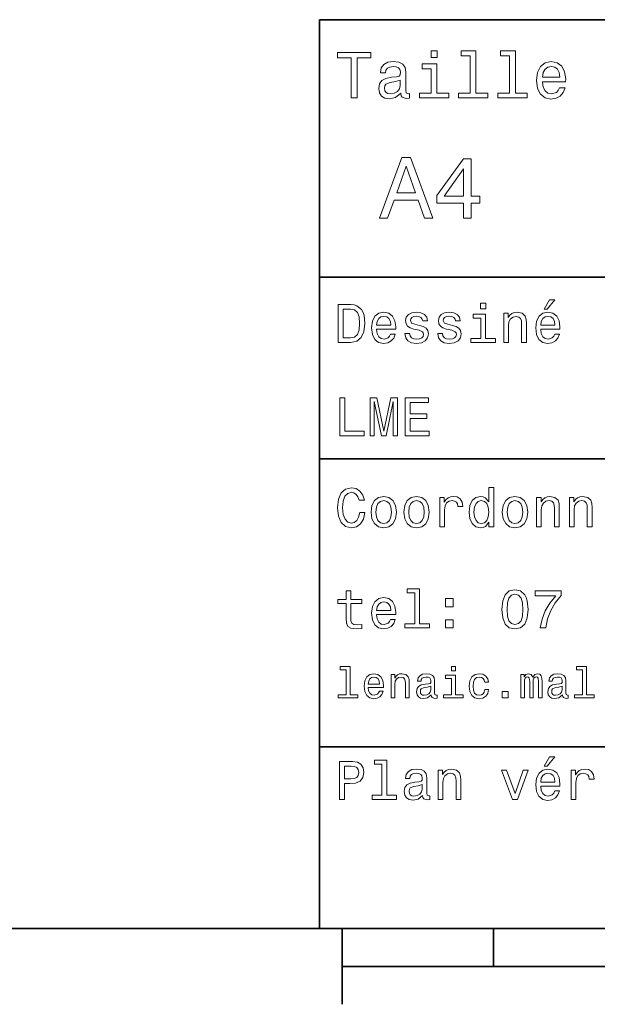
# Model space of a CAD drawing. Extents: x 0 to 297, y 0 to 210.
# Tile 2 of 8: x 77 to 115, y 5 to 70. Entities that reach past the tile are written whole.
import ezdxf

# ---------------------------------------------------------------- set-up
doc = ezdxf.new("R2010")
doc.units = 0

msp = doc.modelspace()

# ---------------------------------------------------------------- linework, layer by layer
at = {"color": 7, "lineweight": 35}
for p, q in [((97, 10), (97, 70)), ((97, 70), (287, 70)), ((97, 53), (162, 53)), ((97, 41), (162, 41)), ((97, 22), (162, 22)), ((10, 10), (287, 10)), ((97, 10), (287, 10)), ((98.5, 7.5), (198.5, 7.5))]:
    msp.add_line(p, q, dxfattribs=at)
at = {"color": 7, "lineweight": 35, "ltscale": 0.125}
msp.add_line((98.5, 10), (98.5, 5), dxfattribs=at)
at = {"color": 7, "lineweight": 35, "ltscale": 0.0625}
msp.add_line((108.5, 10), (108.5, 7.5), dxfattribs=at)
at = {"color": 7, "lineweight": 13}
for points in [[(99.102303, 64.837173), (99.5, 64.837173), (99.5, 67.47406), (100.407784, 67.47406), (100.407784, 67.837173), (98.190201, 67.837173), (98.190201, 67.47406), (99.102303, 67.47406)], [(104.786743, 67.940918), (104.384727, 67.940918), (104.384727, 67.508644), (104.786743, 67.508644)], [(106.969742, 67.621033), (106.969742, 65.157059), (106.187317, 65.157059), (106.187317, 64.837173), (108.128242, 64.837173), (108.128242, 65.157059), (107.350143, 65.157059), (107.350143, 67.940918), (106.373199, 67.940918), (106.373199, 67.621033)], [(109.572044, 67.621033), (109.572044, 65.157059), (108.789627, 65.157059), (108.789627, 64.837173), (110.730545, 64.837173), (110.730545, 65.157059), (109.952454, 65.157059), (109.952454, 67.940918), (108.975502, 67.940918), (108.975502, 67.621033)], [(102.387611, 65.139771), (102.387611, 65.126801), (102.409225, 64.979828), (102.47406, 64.876076), (102.746399, 64.793945), (102.958214, 64.828529), (102.958214, 65.122475), (102.867432, 65.109505), (102.746399, 65.165703), (102.724785, 65.338615), (102.724785, 66.540344), (102.672913, 66.84726), (102.521614, 67.0634), (102.257927, 67.193085), (101.886169, 67.240631), (101.523056, 67.188759), (101.255043, 67.041786), (101.086456, 66.812675), (101.030258, 66.510086), (101.030258, 66.484146), (101.371758, 66.484146), (101.402016, 66.665703), (101.497116, 66.795387), (101.65274, 66.873199), (101.873199, 66.903458), (102.085014, 66.881844), (102.236313, 66.817001), (102.327087, 66.704605), (102.357346, 66.548988), (102.340057, 66.367432), (102.270897, 66.276657), (102.097984, 66.233429), (101.773773, 66.198845), (101.402016, 66.121033), (101.138329, 65.982704), (100.982712, 65.766571), (100.935158, 65.446686), (100.978386, 65.161385), (101.112389, 64.949562), (101.328529, 64.815559), (101.626801, 64.768013), (102.028816, 64.858788)], [(104.773773, 65.157059), (104.773773, 67.080688), (103.796829, 67.080688), (103.796829, 66.756485), (104.393372, 66.756485), (104.393372, 65.157059), (103.615273, 65.157059), (103.615273, 64.837173), (105.560516, 64.837173), (105.560516, 65.157059)], [(111.750717, 65.887604), (113.272339, 65.887604), (113.276657, 66.064842), (113.207497, 66.561958), (113.017288, 66.933716), (112.714699, 67.158501), (112.312683, 67.240631), (111.919312, 67.154175), (111.616714, 66.912102), (111.422188, 66.51873), (111.353027, 66), (111.41787, 65.4683), (111.612396, 65.079247), (111.91066, 64.837173), (112.299713, 64.755043), (112.636887, 64.811234), (112.913544, 64.958214), (113.116714, 65.191643), (113.233429, 65.502876), (112.857346, 65.502876), (112.779541, 65.329971), (112.667145, 65.200287), (112.34726, 65.096542), (112.100868, 65.144089), (111.914986, 65.295387), (111.793945, 65.541786), (111.750717, 65.874634)], [(111.750717, 66.207489), (111.798271, 66.50576), (111.914986, 66.726219), (112.092216, 66.860229), (112.325653, 66.907776), (112.554756, 66.860229), (112.731987, 66.726219), (112.840057, 66.50576), (112.878967, 66.207489)], [(102.344383, 65.649857), (102.292511, 65.425072), (102.154182, 65.252159), (101.946686, 65.139771), (101.691643, 65.100861), (101.527374, 65.122475), (101.41066, 65.191643), (101.337173, 65.312675), (101.315559, 65.481262), (101.332855, 65.632561), (101.402016, 65.740631), (101.678673, 65.861671), (102.028816, 65.913544), (102.344383, 66.017288)], [(100.982712, 56.9049), (101.51297, 56.9049), (101.933716, 58.080692), (103.530258, 58.080692), (103.951012, 56.9049), (104.492798, 56.9049), (103.028816, 60.910664), (102.440926, 60.910664)], [(106.521614, 56.9049), (107.040344, 56.9049), (107.040344, 57.896255), (107.610954, 57.896255), (107.610954, 58.357349), (107.040344, 58.357349), (107.040344, 60.818443), (106.515854, 60.818443), (104.763687, 58.403458), (104.763687, 57.896255), (106.521614, 57.896255)], [(102.118156, 58.570606), (102.734871, 60.334293), (103.351585, 58.570606)], [(105.247841, 58.357349), (106.521614, 60.149857), (106.521614, 58.357349)], [(111.84726, 50.88797), (112.059799, 50.88797), (112.560516, 51.500362), (112.207489, 51.500362)], [(99.080688, 51.190563), (98.248558, 51.190563), (98.248558, 48.690563), (99.080688, 48.690563), (99.473343, 48.769814), (99.765129, 49.011169), (99.945244, 49.40382), (100.010086, 49.940563), (99.952446, 50.488113), (99.880402, 50.70425), (99.779541, 50.877163), (99.487755, 51.111313), (99.296829, 51.168949)], [(99.055473, 50.891571), (99.329254, 50.837536), (99.516571, 50.671829), (99.628242, 50.376442), (99.664268, 49.940563), (99.624641, 49.519093), (99.51297, 49.223705), (99.322044, 49.047192), (99.055473, 48.989555), (98.583572, 48.989555), (98.583572, 50.891571)], [(107.992798, 51.27702), (107.657784, 51.27702), (107.657784, 50.916786), (107.992798, 50.916786)], [(100.784584, 49.565922), (102.052597, 49.565922), (102.056198, 49.713619), (101.998558, 50.127884), (101.840057, 50.437683), (101.587898, 50.625), (101.252884, 50.693443), (100.925072, 50.621399), (100.672913, 50.41967), (100.510803, 50.091862), (100.453171, 49.659584), (100.507202, 49.216499), (100.669312, 48.892292), (100.91787, 48.690563), (101.242073, 48.62212), (101.523056, 48.668949), (101.753601, 48.791428), (101.922913, 48.98595), (102.020172, 49.245319), (101.706772, 49.245319), (101.64193, 49.101227), (101.548271, 48.993156), (101.2817, 48.9067), (101.07637, 48.946327), (100.921471, 49.072407), (100.820602, 49.27774), (100.784584, 49.555115)], [(100.784584, 49.832493), (100.824211, 50.081055), (100.921471, 50.264771), (101.069168, 50.376442), (101.263687, 50.416069), (101.454613, 50.376442), (101.602303, 50.264771), (101.69236, 50.081055), (101.724785, 49.832493)], [(103.623199, 49.818085), (103.317001, 49.890129), (103.090057, 49.972984), (103.014412, 50.142292), (103.036026, 50.261169), (103.111671, 50.347622), (103.234146, 50.401657), (103.41066, 50.423271), (103.579971, 50.401657), (103.713257, 50.336815), (103.799713, 50.239555), (103.835732, 50.109871), (104.145531, 50.109871), (104.145531, 50.117077), (104.091499, 50.351227), (103.943802, 50.534943), (103.713257, 50.650219), (103.41066, 50.693443), (103.104469, 50.650219), (102.881126, 50.531342), (102.740631, 50.354828), (102.697403, 50.131485), (102.729828, 49.915348), (102.830688, 49.76405), (102.996399, 49.655983), (103.237755, 49.580334), (103.590775, 49.493877), (103.806915, 49.40382), (103.864555, 49.331772), (103.886169, 49.223705), (103.853745, 49.09042), (103.767288, 48.989555), (103.626801, 48.924713), (103.439484, 48.903099), (103.241356, 48.924713), (103.09726, 49.000362), (103, 49.122841), (102.960373, 49.292149), (102.654175, 49.292149), (102.704613, 49.003963), (102.852303, 48.795029), (103.086456, 48.668949), (103.41066, 48.62212), (103.749283, 48.668949), (103.997841, 48.795029), (104.149139, 48.996758), (104.203171, 49.259727), (104.163544, 49.486671), (104.051872, 49.641571), (103.868156, 49.742435)], [(105.791786, 49.818085), (105.485588, 49.890129), (105.258644, 49.972984), (105.182999, 50.142292), (105.204613, 50.261169), (105.280258, 50.347622), (105.40274, 50.401657), (105.579254, 50.423271), (105.748558, 50.401657), (105.881844, 50.336815), (105.9683, 50.239555), (106.004326, 50.109871), (106.314117, 50.109871), (106.314117, 50.117077), (106.260086, 50.351227), (106.112396, 50.534943), (105.881844, 50.650219), (105.579254, 50.693443), (105.273056, 50.650219), (105.049713, 50.531342), (104.909225, 50.354828), (104.865997, 50.131485), (104.898415, 49.915348), (104.999283, 49.76405), (105.164986, 49.655983), (105.406342, 49.580334), (105.759369, 49.493877), (105.975502, 49.40382), (106.033142, 49.331772), (106.054756, 49.223705), (106.022339, 49.09042), (105.935883, 48.989555), (105.795387, 48.924713), (105.60807, 48.903099), (105.409943, 48.924713), (105.265854, 49.000362), (105.168587, 49.122841), (105.12896, 49.292149), (104.822769, 49.292149), (104.873199, 49.003963), (105.020897, 48.795029), (105.255043, 48.668949), (105.579254, 48.62212), (105.91787, 48.668949), (106.166428, 48.795029), (106.317726, 48.996758), (106.371758, 49.259727), (106.33213, 49.486671), (106.220459, 49.641571), (106.036743, 49.742435)], [(107.981987, 48.957134), (107.981987, 50.560158), (107.16787, 50.560158), (107.16787, 50.289986), (107.664986, 50.289986), (107.664986, 48.957134), (107.016571, 48.957134), (107.016571, 48.690563), (108.637611, 48.690563), (108.637611, 48.957134)], [(109.181557, 48.690563), (109.498558, 48.690563), (109.498558, 49.807278), (109.530983, 50.063042), (109.635445, 50.250362), (109.797546, 50.365635), (110.013687, 50.408863), (110.1866, 50.372841), (110.29467, 50.275578), (110.348701, 50.113472), (110.366714, 49.897335), (110.366714, 48.690563), (110.683716, 48.690563), (110.683716, 49.962177), (110.669312, 50.217941), (110.604469, 50.430477), (110.39193, 50.625), (110.060516, 50.693443), (109.876801, 50.668228), (109.721901, 50.599785), (109.588615, 50.484512), (109.484146, 50.329613), (109.484146, 50.625), (109.181557, 50.625)], [(111.627518, 49.565922), (112.895531, 49.565922), (112.899132, 49.713619), (112.841499, 50.127884), (112.682999, 50.437683), (112.430832, 50.625), (112.095825, 50.693443), (111.768013, 50.621399), (111.515854, 50.41967), (111.353745, 50.091862), (111.296112, 49.659584), (111.350143, 49.216499), (111.512245, 48.892292), (111.760803, 48.690563), (112.085014, 48.62212), (112.365997, 48.668949), (112.596542, 48.791428), (112.765854, 48.98595), (112.863113, 49.245319), (112.549713, 49.245319), (112.484871, 49.101227), (112.391212, 48.993156), (112.124641, 48.9067), (111.919312, 48.946327), (111.764412, 49.072407), (111.663544, 49.27774), (111.627518, 49.555115)], [(111.627518, 49.832493), (111.667145, 50.081055), (111.764412, 50.264771), (111.912102, 50.376442), (112.106628, 50.416069), (112.297546, 50.376442), (112.445244, 50.264771), (112.535301, 50.081055), (112.567726, 49.832493)], [(98.353027, 42.530979), (99.959656, 42.530979), (99.959656, 42.833572), (98.684441, 42.833572), (98.684441, 45.030979), (98.353027, 45.030979)], [(100.352303, 42.530979), (100.629684, 42.530979), (100.629684, 44.80043), (101.097984, 42.530979), (101.407784, 42.530979), (101.872482, 44.80043), (101.872482, 42.530979), (102.153458, 42.530979), (102.153458, 45.030979), (101.713974, 45.030979), (101.252884, 42.826366), (100.795387, 45.030979), (100.352303, 45.030979)], [(102.664986, 42.530979), (104.25, 42.530979), (104.25, 42.833572), (102.996399, 42.833572), (102.996399, 43.680115), (104.113113, 43.680115), (104.113113, 43.979107), (102.996399, 43.979107), (102.996399, 44.728386), (104.221184, 44.728386), (104.221184, 45.030979), (102.664986, 45.030979)], [(99.66787, 37.460373), (99.595818, 37.15778), (99.476944, 36.941643), (99.311241, 36.808357), (99.116714, 36.765129), (98.882568, 36.829971), (98.698845, 37.024494), (98.57637, 37.341499), (98.536743, 37.780979), (98.57637, 38.216858), (98.695244, 38.537464), (98.87896, 38.731987), (99.116714, 38.80043), (99.289627, 38.764408), (99.437317, 38.663544), (99.552597, 38.501442), (99.631844, 38.278099), (99.97406, 38.278099), (99.865997, 38.620316), (99.678673, 38.879681), (99.422913, 39.041786), (99.116714, 39.099422), (98.734871, 39.009365), (98.443085, 38.757202), (98.25576, 38.342937), (98.190926, 37.780979), (98.25576, 37.219021), (98.443085, 36.804756), (98.734871, 36.548992), (99.116714, 36.462536), (99.451729, 36.530979), (99.721901, 36.721901), (99.912827, 37.035301), (100.013687, 37.460373)], [(108.201729, 36.829971), (108.201729, 36.530979), (108.51873, 36.530979), (108.51873, 39.117435), (108.20533, 39.117435), (108.20533, 38.170029), (107.963974, 38.443802), (107.816284, 38.508644), (107.646973, 38.533859), (107.340775, 38.461815), (107.103027, 38.260086), (106.948128, 37.935879), (106.894089, 37.5), (106.948128, 37.064121), (107.103027, 36.736309), (107.340775, 36.530979), (107.646973, 36.462536), (107.816284, 36.487751), (107.967575, 36.552593)], [(100.413544, 37.496399), (100.471184, 37.056915), (100.636887, 36.732708), (100.899857, 36.530979), (101.252884, 36.462536), (101.602303, 36.530979), (101.865273, 36.729107), (102.030983, 37.053314), (102.092216, 37.496399), (102.030983, 37.935879), (101.865273, 38.263687), (101.602303, 38.461815), (101.252884, 38.533859), (100.899857, 38.461815), (100.636887, 38.260086), (100.471184, 37.935879)], [(102.58213, 37.496399), (102.639771, 37.056915), (102.805473, 36.732708), (103.068443, 36.530979), (103.421471, 36.462536), (103.770897, 36.530979), (104.033859, 36.729107), (104.19957, 37.053314), (104.260803, 37.496399), (104.19957, 37.935879), (104.033859, 38.263687), (103.770897, 38.461815), (103.421471, 38.533859), (103.068443, 38.461815), (102.805473, 38.260086), (102.639771, 37.935879)], [(104.963257, 36.530979), (105.280258, 36.530979), (105.280258, 37.636887), (105.312683, 37.903458), (105.409943, 38.094379), (105.568443, 38.209652), (105.780983, 38.249279), (105.939484, 38.224064), (106.058357, 38.152016), (106.130402, 38.029537), (106.155617, 37.863831), (106.476227, 37.863831), (106.432999, 38.155621), (106.314117, 38.364552), (106.115997, 38.490635), (105.845825, 38.533859), (105.662102, 38.505043), (105.503601, 38.432995), (105.363113, 38.310516), (105.251442, 38.144814), (105.251442, 38.465416), (104.963257, 38.465416)], [(109.087898, 37.496399), (109.145531, 37.056915), (109.311241, 36.732708), (109.574203, 36.530979), (109.927231, 36.462536), (110.276657, 36.530979), (110.539627, 36.729107), (110.70533, 37.053314), (110.766571, 37.496399), (110.70533, 37.935879), (110.539627, 38.263687), (110.276657, 38.461815), (109.927231, 38.533859), (109.574203, 38.461815), (109.311241, 38.260086), (109.145531, 37.935879)], [(111.350143, 36.530979), (111.667145, 36.530979), (111.667145, 37.647694), (111.69957, 37.903458), (111.804031, 38.090778), (111.966141, 38.206051), (112.182274, 38.249279), (112.355186, 38.213257), (112.463257, 38.115993), (112.517288, 37.953888), (112.535301, 37.737751), (112.535301, 36.530979), (112.852303, 36.530979), (112.852303, 37.802593), (112.837898, 38.058357), (112.773056, 38.270893), (112.560516, 38.465416), (112.229103, 38.533859), (112.045387, 38.508644), (111.890488, 38.440201), (111.757202, 38.324928), (111.65274, 38.170029), (111.65274, 38.465416), (111.350143, 38.465416)], [(113.51873, 36.530979), (113.835732, 36.530979), (113.835732, 37.647694), (113.868156, 37.903458), (113.972626, 38.090778), (114.134727, 38.206051), (114.350861, 38.249279), (114.523773, 38.213257), (114.631844, 38.115993), (114.685883, 37.953888), (114.703888, 37.737751), (114.703888, 36.530979), (115.020889, 36.530979), (115.020889, 37.802593), (115.006485, 38.058357), (114.941643, 38.270893), (114.729111, 38.465416), (114.39769, 38.533859), (114.213974, 38.508644), (114.059082, 38.440201), (113.925789, 38.324928), (113.821327, 38.170029), (113.821327, 38.465416), (113.51873, 38.465416)], [(100.737755, 37.5), (100.770172, 37.824207), (100.87104, 38.058357), (101.033142, 38.20245), (101.252884, 38.25288), (101.469017, 38.20245), (101.631126, 38.061958), (101.731987, 37.824207), (101.768013, 37.5), (101.731987, 37.172188), (101.631126, 36.934437), (101.469017, 36.790344), (101.252884, 36.743515), (101.033142, 36.790344), (100.87104, 36.934437), (100.770172, 37.172188)], [(102.906342, 37.5), (102.938759, 37.824207), (103.039627, 38.058357), (103.201729, 38.20245), (103.421471, 38.25288), (103.637611, 38.20245), (103.799713, 38.061958), (103.900574, 37.824207), (103.9366, 37.5), (103.900574, 37.172188), (103.799713, 36.934437), (103.637611, 36.790344), (103.421471, 36.743515), (103.201729, 36.790344), (103.039627, 36.934437), (102.938759, 37.172188)], [(107.701012, 38.249279), (107.909943, 38.198845), (108.068443, 38.058357), (108.162102, 37.824207), (108.198128, 37.5), (108.162102, 37.172188), (108.068443, 36.938038), (107.909943, 36.793949), (107.701012, 36.747116), (107.502884, 36.793949), (107.351585, 36.938038), (107.250717, 37.175793), (107.2183, 37.5), (107.250717, 37.820606), (107.351585, 38.054756), (107.502884, 38.198845)], [(109.412102, 37.5), (109.444527, 37.824207), (109.545387, 38.058357), (109.707489, 38.20245), (109.927231, 38.25288), (110.143372, 38.20245), (110.305473, 38.061958), (110.406342, 37.824207), (110.44236, 37.5), (110.406342, 37.172188), (110.305473, 36.934437), (110.143372, 36.790344), (109.927231, 36.743515), (109.707489, 36.790344), (109.545387, 36.934437), (109.444527, 37.172188)], [(98.763687, 31.449568), (98.763687, 30.480547), (98.785301, 30.167147), (98.886169, 29.951008), (99.087898, 29.824926), (99.430115, 29.7817), (99.804756, 29.799711), (99.804756, 30.073486), (99.530983, 30.051872), (99.282417, 30.08069), (99.149132, 30.170748), (99.091499, 30.322046), (99.080688, 30.534582), (99.080688, 31.449568), (99.804756, 31.449568), (99.804756, 31.71974), (99.080688, 31.71974), (99.080688, 32.285301), (98.763687, 32.285301), (98.763687, 31.71974), (98.216141, 31.71974), (98.216141, 31.449568)], [(100.784584, 30.725504), (102.052597, 30.725504), (102.056198, 30.873198), (101.998558, 31.287464), (101.840057, 31.597261), (101.587898, 31.784582), (101.252884, 31.853025), (100.925072, 31.780979), (100.672913, 31.57925), (100.510803, 31.25144), (100.453171, 30.819164), (100.507202, 30.37608), (100.669312, 30.051872), (100.91787, 29.850143), (101.242073, 29.7817), (101.523056, 29.828529), (101.753601, 29.951008), (101.922913, 30.145533), (102.020172, 30.404898), (101.706772, 30.404898), (101.64193, 30.260807), (101.548271, 30.152737), (101.2817, 30.066282), (101.07637, 30.105907), (100.921471, 30.231987), (100.820602, 30.437319), (100.784584, 30.714697)], [(103.306198, 32.170029), (103.306198, 30.116714), (102.654175, 30.116714), (102.654175, 29.850143), (104.271614, 29.850143), (104.271614, 30.116714), (103.623199, 30.116714), (103.623199, 32.4366), (102.809074, 32.4366), (102.809074, 32.170029)], [(109.059074, 31.071325), (109.113113, 30.505762), (109.282425, 30.102304), (109.552597, 29.857347), (109.927231, 29.778097), (110.298271, 29.857347), (110.568443, 30.102304), (110.734146, 30.505762), (110.791786, 31.071325), (110.734146, 31.633286), (110.665703, 31.856628), (110.568443, 32.040344), (110.298271, 32.285301), (109.927231, 32.368156), (109.552597, 32.285301), (109.282425, 32.036743), (109.113113, 31.633286)], [(109.4049, 31.071325), (109.433716, 31.507204), (109.523773, 31.820604), (109.685883, 32.004322), (109.927231, 32.069164), (110.164986, 32.004322), (110.327087, 31.820604), (110.417145, 31.507204), (110.445969, 31.071325), (110.417145, 30.631844), (110.327087, 30.318443), (110.164986, 30.134726), (109.927231, 30.073486), (109.685883, 30.134726), (109.523773, 30.318443), (109.433716, 30.631844)], [(111.5951, 29.850143), (111.958931, 29.850143), (112.077812, 30.444523), (112.286743, 30.999279), (112.58213, 31.514408), (112.967575, 31.997118), (112.967575, 32.296108), (111.252884, 32.296108), (111.252884, 31.9683), (112.621758, 31.9683), (112.225502, 31.481987), (111.926514, 30.974062), (111.717575, 30.433718)], [(100.784584, 30.992075), (100.824211, 31.240633), (100.921471, 31.424351), (101.069168, 31.536022), (101.263687, 31.575647), (101.454613, 31.536022), (101.602303, 31.424351), (101.69236, 31.240633), (101.724785, 30.992075)], [(105.341499, 31.247837), (105.838615, 31.247837), (105.838615, 31.784582), (105.341499, 31.784582)], [(105.341499, 29.850143), (105.838615, 29.850143), (105.838615, 30.386887), (105.341499, 30.386887)], [(98.775215, 27.080692), (98.775215, 25.438042), (98.253601, 25.438042), (98.253601, 25.224785), (99.547554, 25.224785), (99.547554, 25.438042), (99.028816, 25.438042), (99.028816, 27.293949), (98.377525, 27.293949), (98.377525, 27.080692)], [(100.227669, 25.925074), (101.242073, 25.925074), (101.244957, 26.043228), (101.198845, 26.374641), (101.072044, 26.622478), (100.870316, 26.772335), (100.602303, 26.827091), (100.340057, 26.769453), (100.138329, 26.60807), (100.008644, 26.345821), (99.96254, 26), (100.00576, 25.645535), (100.135445, 25.386168), (100.334297, 25.224785), (100.593658, 25.170031), (100.818443, 25.207495), (101.002884, 25.305477), (101.138329, 25.461096), (101.216141, 25.668589), (100.965416, 25.668589), (100.913544, 25.553314), (100.838615, 25.46686), (100.625359, 25.397696), (100.461098, 25.429396), (100.337173, 25.53026), (100.256485, 25.694525), (100.227669, 25.916428)], [(101.740631, 25.224785), (101.99424, 25.224785), (101.99424, 26.118156), (102.020172, 26.322767), (102.103745, 26.472624), (102.233429, 26.564842), (102.406342, 26.599424), (102.54467, 26.570606), (102.631126, 26.492796), (102.674355, 26.363113), (102.688759, 26.190203), (102.688759, 25.224785), (102.94236, 25.224785), (102.94236, 26.242077), (102.930832, 26.446688), (102.87896, 26.616716), (102.708931, 26.772335), (102.443802, 26.827091), (102.296829, 26.806917), (102.172913, 26.752163), (102.066284, 26.659943), (101.982712, 26.536024), (101.982712, 26.772335), (101.740631, 26.772335)], [(104.394814, 25.426514), (104.394814, 25.417868), (104.409225, 25.319885), (104.452446, 25.250721), (104.634003, 25.195967), (104.775215, 25.219021), (104.775215, 25.414986), (104.714699, 25.406342), (104.634003, 25.443806), (104.619598, 25.559078), (104.619598, 26.360231), (104.585014, 26.564842), (104.484146, 26.708935), (104.308357, 26.795389), (104.060516, 26.827091), (103.818443, 26.792507), (103.639771, 26.694525), (103.527374, 26.541788), (103.489914, 26.340059), (103.489914, 26.322767), (103.717575, 26.322767), (103.737755, 26.443806), (103.801155, 26.53026), (103.9049, 26.582134), (104.051872, 26.602306), (104.193085, 26.587896), (104.293945, 26.54467), (104.354469, 26.469742), (104.374641, 26.365995), (104.363113, 26.244957), (104.317001, 26.184439), (104.201729, 26.155621), (103.985588, 26.132566), (103.737755, 26.080692), (103.561958, 25.988474), (103.458214, 25.844381), (103.426514, 25.631124), (103.45533, 25.440924), (103.54467, 25.299713), (103.688759, 25.210375), (103.887611, 25.178675), (104.155617, 25.239195)], [(105.985588, 25.438042), (105.985588, 26.720463), (105.334297, 26.720463), (105.334297, 26.504324), (105.731987, 26.504324), (105.731987, 25.438042), (105.213257, 25.438042), (105.213257, 25.224785), (106.510086, 25.224785), (106.510086, 25.438042)], [(105.99424, 27.293949), (105.726227, 27.293949), (105.726227, 27.005764), (105.99424, 27.005764)], [(107.930832, 26.259367), (108.181557, 26.259367), (108.129684, 26.489914), (108.005768, 26.671471), (107.812683, 26.783863), (107.561958, 26.827091), (107.285301, 26.769453), (107.074928, 26.60807), (106.94236, 26.345821), (106.896255, 25.994238), (106.939484, 25.645535), (107.069168, 25.386168), (107.273773, 25.224785), (107.553314, 25.170031), (107.801155, 25.213257), (107.994232, 25.334295), (108.126801, 25.524496), (108.184441, 25.778099), (107.94236, 25.778099), (107.899139, 25.616716), (107.818443, 25.495678), (107.703171, 25.42075), (107.561958, 25.397696), (107.386169, 25.43516), (107.259369, 25.550434), (107.181557, 25.737753), (107.155617, 26.002882), (107.181557, 26.262249), (107.262245, 26.449568), (107.39193, 26.564842), (107.561958, 26.605188), (107.711815, 26.579252), (107.824203, 26.51297), (107.899139, 26.40346)], [(110.314117, 25.224785), (110.547546, 25.224785), (110.547546, 26.259367), (110.561958, 26.414986), (110.605186, 26.527378), (110.671471, 26.59366), (110.757927, 26.619598), (110.827087, 26.596542), (110.873199, 26.538906), (110.896255, 26.440924), (110.9049, 26.311241), (110.9049, 25.224785), (111.123917, 25.224785), (111.123917, 26.259367), (111.138329, 26.412106), (111.181557, 26.524496), (111.250717, 26.59366), (111.337173, 26.619598), (111.406342, 26.596542), (111.452446, 26.538906), (111.48127, 26.311241), (111.48127, 25.224785), (111.714699, 25.224785), (111.714699, 26.293949), (111.700287, 26.515852), (111.654175, 26.685881), (111.561958, 26.789627), (111.412102, 26.827091), (111.236313, 26.769453), (111.100861, 26.602306), (110.994232, 26.766571), (110.815559, 26.827091), (110.651299, 26.769453), (110.538902, 26.60807), (110.538902, 26.772335), (110.314117, 26.772335)], [(113.06916, 25.426514), (113.06916, 25.417868), (113.083572, 25.319885), (113.126801, 25.250721), (113.308357, 25.195967), (113.44957, 25.219021), (113.44957, 25.414986), (113.389046, 25.406342), (113.308357, 25.443806), (113.293945, 25.559078), (113.293945, 26.360231), (113.259369, 26.564842), (113.158501, 26.708935), (112.982712, 26.795389), (112.734871, 26.827091), (112.492798, 26.792507), (112.314117, 26.694525), (112.201729, 26.541788), (112.164261, 26.340059), (112.164261, 26.322767), (112.39193, 26.322767), (112.412102, 26.443806), (112.475502, 26.53026), (112.579247, 26.582134), (112.726227, 26.602306), (112.867432, 26.587896), (112.9683, 26.54467), (113.028816, 26.469742), (113.048988, 26.365995), (113.03746, 26.244957), (112.991356, 26.184439), (112.876083, 26.155621), (112.659943, 26.132566), (112.412102, 26.080692), (112.236313, 25.988474), (112.132561, 25.844381), (112.100861, 25.631124), (112.129684, 25.440924), (112.219017, 25.299713), (112.363113, 25.210375), (112.561958, 25.178675), (112.829971, 25.239195)], [(114.389046, 27.080692), (114.389046, 25.438042), (113.867432, 25.438042), (113.867432, 25.224785), (115.161385, 25.224785), (115.161385, 25.438042), (114.642654, 25.438042), (114.642654, 27.293949), (113.991356, 27.293949), (113.991356, 27.080692)], [(100.227669, 26.138329), (100.259369, 26.337177), (100.337173, 26.48415), (100.45533, 26.573488), (100.610954, 26.605188), (100.763687, 26.573488), (100.881844, 26.48415), (100.953888, 26.337177), (100.979828, 26.138329)], [(104.365997, 25.766571), (104.331413, 25.616716), (104.239197, 25.501442), (104.100861, 25.426514), (103.930832, 25.400578), (103.821327, 25.414986), (103.743515, 25.461096), (103.694527, 25.541788), (103.680115, 25.654181), (103.691643, 25.755045), (103.737755, 25.827091), (103.922188, 25.907782), (104.155617, 25.942364), (104.365997, 26.011528)], [(113.040344, 25.766571), (113.00576, 25.616716), (112.913544, 25.501442), (112.775215, 25.426514), (112.605186, 25.400578), (112.495674, 25.414986), (112.41787, 25.461096), (112.368874, 25.541788), (112.354462, 25.654181), (112.365997, 25.755045), (112.412102, 25.827091), (112.596542, 25.907782), (112.829971, 25.942364), (113.040344, 26.011528)], [(109.077812, 25.224785), (109.475502, 25.224785), (109.475502, 25.654181), (109.077812, 25.654181)], [(98.324211, 18.530979), (98.655617, 18.530979), (98.655617, 19.586454), (99.023056, 19.586454), (99.394089, 19.604465), (99.689484, 19.730547), (99.880402, 19.975504), (99.945244, 20.310518), (99.894814, 20.620316), (99.750717, 20.847261), (99.51297, 20.98415), (99.188759, 21.030979), (98.324211, 21.030979)], [(101.137611, 20.850864), (101.137611, 18.79755), (100.485588, 18.79755), (100.485588, 18.530979), (102.103027, 18.530979), (102.103027, 18.79755), (101.454613, 18.79755), (101.454613, 21.117435), (100.640488, 21.117435), (100.640488, 20.850864)], [(111.84726, 20.728386), (112.059799, 20.728386), (112.560516, 21.340778), (112.207489, 21.340778)], [(99.098701, 20.724783), (99.314842, 20.703169), (99.473343, 20.634726), (99.567001, 20.508644), (99.599426, 20.310518), (99.5634, 20.101583), (99.466141, 19.975504), (99.30043, 19.910662), (99.073486, 19.892651), (98.655617, 19.892651), (98.655617, 20.724783)], [(103.824928, 18.78314), (103.824928, 18.772333), (103.842941, 18.649855), (103.896973, 18.5634), (104.123917, 18.494957), (104.30043, 18.523775), (104.30043, 18.768732), (104.224785, 18.757925), (104.123917, 18.804754), (104.105911, 18.948847), (104.105911, 19.950287), (104.062683, 20.206051), (103.9366, 20.386166), (103.716858, 20.494236), (103.407059, 20.533861), (103.104469, 20.490633), (102.881126, 20.368155), (102.740631, 20.177233), (102.693802, 19.925072), (102.693802, 19.903458), (102.978386, 19.903458), (103.003601, 20.054754), (103.082855, 20.162823), (103.21254, 20.227665), (103.396255, 20.252882), (103.572769, 20.234869), (103.698845, 20.180836), (103.774498, 20.087175), (103.799713, 19.957493), (103.785301, 19.806194), (103.727669, 19.730547), (103.583572, 19.694523), (103.3134, 19.665705), (103.003601, 19.600864), (102.783859, 19.48559), (102.654175, 19.305475), (102.614555, 19.038904), (102.650574, 18.801151), (102.762245, 18.62464), (102.94236, 18.512968), (103.190926, 18.473343), (103.52594, 18.54899)], [(104.844383, 18.530979), (105.161385, 18.530979), (105.161385, 19.647694), (105.193802, 19.903458), (105.298271, 20.090778), (105.460373, 20.206051), (105.676514, 20.249279), (105.849426, 20.213255), (105.957497, 20.115993), (106.011528, 19.95389), (106.029541, 19.737751), (106.029541, 18.530979), (106.346542, 18.530979), (106.346542, 19.802593), (106.33213, 20.058357), (106.267288, 20.270893), (106.054756, 20.465418), (105.723343, 20.533861), (105.539627, 20.508644), (105.384727, 20.440201), (105.251442, 20.324926), (105.146973, 20.170029), (105.146973, 20.465418), (104.844383, 20.465418)], [(109.761528, 18.530979), (110.096542, 18.530979), (110.802597, 20.465418), (110.474785, 20.465418), (109.930832, 18.905619), (109.376083, 20.465418), (109.04467, 20.465418)], [(111.627518, 19.40634), (112.895531, 19.40634), (112.899132, 19.554033), (112.841499, 19.9683), (112.682999, 20.278097), (112.430832, 20.465418), (112.095825, 20.533861), (111.768013, 20.461815), (111.515854, 20.260086), (111.353745, 19.932276), (111.296112, 19.5), (111.350143, 19.056915), (111.512245, 18.732708), (111.760803, 18.530979), (112.085014, 18.462536), (112.365997, 18.509365), (112.596542, 18.631844), (112.765854, 18.826368), (112.863113, 19.085733), (112.549713, 19.085733), (112.484871, 18.941643), (112.391212, 18.833572), (112.124641, 18.747118), (111.919312, 18.786743), (111.764412, 18.912823), (111.663544, 19.118155), (111.627518, 19.395533)], [(111.627518, 19.672911), (111.667145, 19.921469), (111.764412, 20.105186), (111.912102, 20.216858), (112.106628, 20.256483), (112.297546, 20.216858), (112.445244, 20.105186), (112.535301, 19.921469), (112.567726, 19.672911)], [(113.637604, 18.530979), (113.954613, 18.530979), (113.954613, 19.636887), (113.98703, 19.903458), (114.08429, 20.094379), (114.242798, 20.209654), (114.45533, 20.249279), (114.613831, 20.224062), (114.732712, 20.152016), (114.804756, 20.029537), (114.829971, 19.863832), (115.150574, 19.863832), (115.107346, 20.155619), (114.988472, 20.364553), (114.790344, 20.490633), (114.520172, 20.533861), (114.336456, 20.505043), (114.177956, 20.432997), (114.03746, 20.310518), (113.925789, 20.144812), (113.925789, 20.465418), (113.637604, 20.465418)], [(103.788902, 19.208212), (103.745674, 19.020893), (103.630402, 18.876801), (103.457489, 18.78314), (103.244957, 18.750719), (103.10807, 18.768732), (103.010803, 18.826368), (102.94957, 18.927233), (102.931557, 19.067722), (102.945969, 19.193804), (103.003601, 19.283861), (103.234146, 19.384726), (103.52594, 19.427954), (103.788902, 19.514408)]]:
    msp.add_lwpolyline(points, close=True, dxfattribs=at)

doc.saveas('drawing.dxf')
